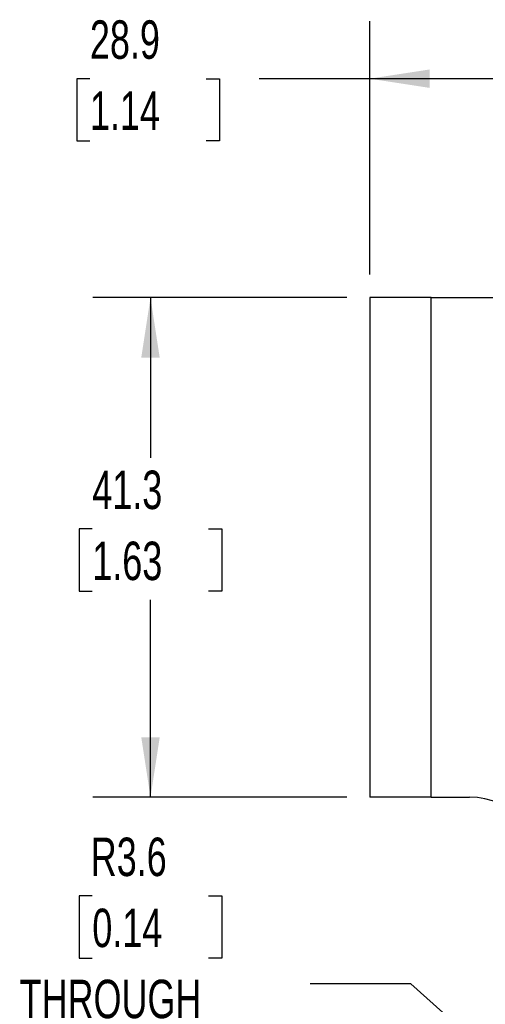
# Model space of a CAD drawing. Header units: millimetres. Extents: x 6 to 273, y 6 to 210.
# Tile 3 of 16: x 106 to 132, y 75 to 129. Entities that reach past the tile are written whole.
import ezdxf

# ---------------------------------------------------------------- set-up
doc = ezdxf.new("R2010")
doc.units = ezdxf.units.MM
doc.layers.add('DIMENSIONS', color=140, linetype='Continuous', lineweight=25)
doc.styles.add('SLDTEXTSTYLE0', font='TXT', dxfattribs={"width": 0.7})
doc.dimstyles.new('SLDDIMSTYLE1', dxfattribs={"dimtxt": 2.158008, "dimasz": 3.302, "dimexe": 0, "dimexo": 0.0625, "dimgap": 0.539502, "dimtad": 0, "dimtih": 1, "dimtoh": 1, "dimlfac": 1.5, "dimrnd": 1e-09, "dimzin": 12, "dimdsep": 46, "dimtxsty": 'SLDTEXTSTYLE0', "dimsah": 1, "dimcen": 0.09, "dimadec": 0, "dimazin": 3, "dimtfac": 1, "dimtofl": 0, "dimtmove": 0, "dimatfit": 3, "dimfxl": 0, "dimfrac": 2, "dimtolj": 1, "dimtzin": 12, "dimarcsym": 0})
doc.dimstyles.new('SLDDIMSTYLE4', dxfattribs={"dimtxt": 2.158008, "dimasz": 3.302, "dimexe": 0, "dimexo": 0.0625, "dimgap": 0.539502, "dimtad": 0, "dimtih": 1, "dimtoh": 1, "dimlfac": 1.5, "dimrnd": 1e-09, "dimzin": 12, "dimdsep": 46, "dimtxsty": 'SLDTEXTSTYLE0', "dimsah": 1, "dimcen": 0, "dimadec": 0, "dimazin": 3, "dimtfac": 1, "dimtofl": 0, "dimtmove": 0, "dimatfit": 3, "dimfxl": 0, "dimfrac": 2, "dimtolj": 1, "dimtzin": 12, "dimarcsym": 0})

# ---------------------------------------------------------------- blocks, each defined once
blk = doc.blocks.new('_D_1')
at = {"layer": 'DIMENSIONS'}
for p, q in [((125.726, 115.338), (125.726, 129.302)), ((144.982, 112.798), (144.982, 129.302)), ((110.302, 126.127), (109.577, 126.127)), ((109.577, 126.127), (109.577, 122.697)), ((116.715, 126.127), (117.439, 126.127)), ((117.439, 126.127), (117.439, 122.697)), ((125.726, 126.127), (119.639, 126.127)), ((144.982, 126.127), (125.726, 126.127)), ((109.577, 122.697), (110.302, 122.697)), ((117.439, 122.697), (116.715, 122.697))]:
    blk.add_line(p, q, dxfattribs=at)
for points in [[(125.726, 126.127), (129.028, 125.619), (129.028, 126.635)], [(144.982, 126.127), (141.68, 126.635), (141.68, 125.619)]]:
    blk.add_solid(points, dxfattribs=at)
at = {"layer": 'DIMENSIONS', "char_height": 2.1167, "attachment_point": 1, "style": 'SLDTEXTSTYLE0'}
for s, insert in [('28.9', (110.302, 129.339)), ('1.14', (110.302, 125.426))]:
    blk.add_mtext(s, dxfattribs=dict(at, insert=insert))
blk = doc.blocks.new('_D_4')
at = {"layer": 'DIMENSIONS'}
for p, q in [((124.456, 114.068), (110.465, 114.068)), ((113.64, 114.068), (113.64, 105.242)), ((110.433, 101.33), (109.709, 101.33)), ((109.709, 101.33), (109.709, 97.9)), ((116.846, 101.33), (117.571, 101.33)), ((117.571, 101.33), (117.571, 97.9)), ((109.709, 97.9), (110.433, 97.9)), ((117.571, 97.9), (116.846, 97.9)), ((113.64, 86.551), (113.64, 97.417)), ((124.456, 86.551), (110.465, 86.551))]:
    blk.add_line(p, q, dxfattribs=at)
for points in [[(113.64, 114.068), (113.132, 110.766), (114.148, 110.766)], [(113.64, 86.551), (114.148, 89.853), (113.132, 89.853)]]:
    blk.add_solid(points, dxfattribs=at)
at = {"layer": 'DIMENSIONS', "char_height": 2.1167, "attachment_point": 1, "style": 'SLDTEXTSTYLE0'}
for s, insert in [('41.3', (110.433, 104.541)), ('1.63', (110.433, 100.628))]:
    blk.add_mtext(s, dxfattribs=dict(at, insert=insert))
blk = doc.blocks.new('_D_9')
at = {"layer": 'DIMENSIONS'}
for p, q in [((110.433, 81.114), (109.709, 81.114)), ((109.709, 81.114), (109.709, 77.684)), ((116.846, 81.114), (117.571, 81.114)), ((117.571, 81.114), (117.571, 77.684)), ((109.709, 77.684), (110.433, 77.684)), ((117.571, 77.684), (116.846, 77.684)), ((127.994, 76.265), (122.437, 76.265)), ((143.203, 62.734), (127.994, 76.265))]:
    blk.add_line(p, q, dxfattribs=at)
blk.add_solid([(143.203, 62.734), (141.074, 65.308), (140.399, 64.549)], dxfattribs=at)
at = {"layer": 'DIMENSIONS', "char_height": 2.1167, "attachment_point": 1, "style": 'SLDTEXTSTYLE0'}
for s, insert in [('R3.6', (110.349, 84.326)), ('0.14', (110.433, 80.413)), ('THROUGH', (106.429, 76.5)), ('FLANGE', (108.036, 73.07))]:
    blk.add_mtext(s, dxfattribs=dict(at, insert=insert))

msp = doc.modelspace()

# ---------------------------------------------------------------- linework, layer by layer
for p, q in [((125.725861, 114.067984), (125.725861, 86.551317)), ((129.107448, 114.067984), (125.725861, 114.067984)), ((129.107448, 86.551317), (129.107448, 114.067984)), ((129.107448, 114.067984), (151.332448, 114.067984)), ((129.107448, 86.551317), (125.725861, 86.551317)), ((129.107448, 86.551317), (131.224115, 86.551317))]:
    msp.add_line(p, q)
msp.add_arc((131.224115, 82.317984), 4.233333, 0, 90)

# ---------------------------------------------------------------- dimensions: what is measured, and where the dimension line sits
at = {"layer": 'DIMENSIONS'}
for base, p1, p2, angle, picture, middle in [((125.725861, 126.126958), (144.982448, 111.527984), (125.725861, 114.067984), 0, '_D_1', (113.508322, 126.126958)), ((113.639525, 86.551317), (125.725861, 114.067984), (125.725861, 86.551317), 90, '_D_4', (113.639525, 101.329542))]:
    dim = msp.add_linear_dim(base=base, p1=p1, p2=p2, angle=angle, dimstyle='SLDDIMSTYLE1', dxfattribs=at)
    dim.commit()
    dim.dimension.update_dxf_attribs({"geometry": picture, "text_midpoint": middle, "dimtype": 160})
dim = msp.add_radius_dim(center=(144.982448, 61.151317), mpoint=(143.203352, 62.73409), text='<>\\PTHROUGH\\PFLANGE', dimstyle='SLDDIMSTYLE4', dxfattribs=at)
dim.commit()
dim.dimension.update_dxf_attribs({"geometry": '_D_9', "text_midpoint": (113.639525, 77.380566), "dimtype": 164})

doc.saveas('drawing.dxf')
